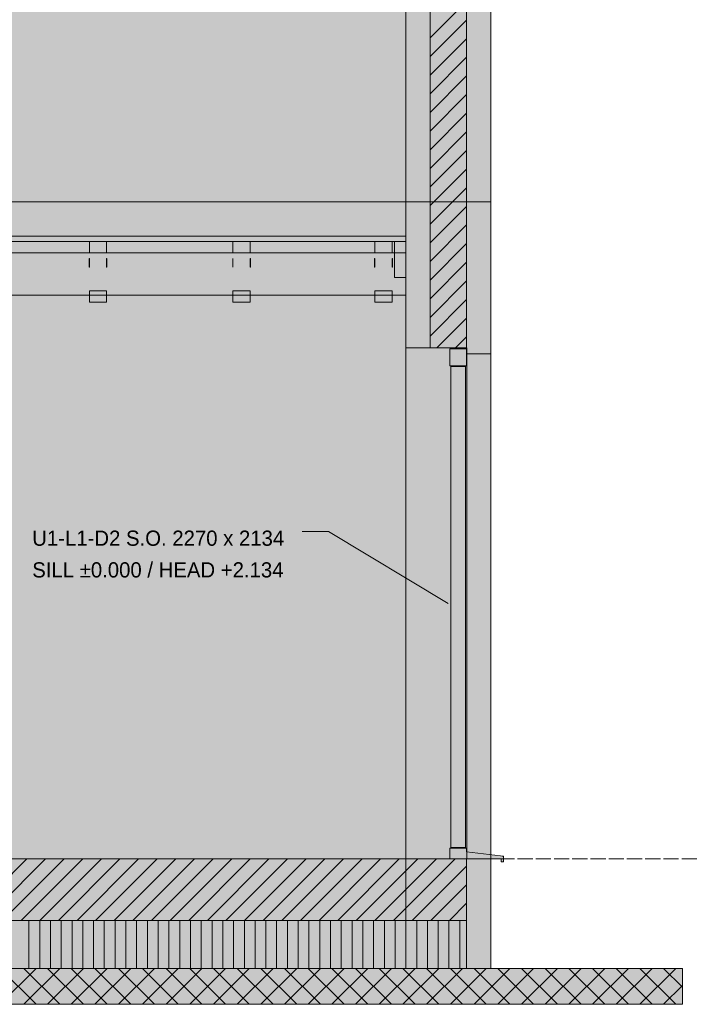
# Model space of a CAD drawing. Header units: millimetres. Extents: x 17 to 413, y 4 to 292.
# Tile 7 of 10: x 216 to 272, y 70 to 152. Entities that reach past the tile are written whole.
import ezdxf

# ---------------------------------------------------------------- set-up
doc = ezdxf.new("R2010")
doc.units = ezdxf.units.MM
doc.linetypes.add('DASHED', pattern=[1.524, 1.27, -0.254])
for name, color, linetype in [('FILL-C_BDBDBF', 7, 'Continuous'), ('FILL-EPS', 7, 'Continuous'), ('FILL-INK', 7, 'Continuous'), ('FILL-LIGHT', 7, 'Continuous'), ('FILL-MASONRY_FILL', 7, 'Continuous'), ('FILL-STEEL_GREY', 7, 'Continuous'), ('FILL-TIMBER', 7, 'Continuous'), ('FILL-WHITE', 7, 'Continuous'), ('LINE-C_BF9E33', 7, 'Continuous'), ('LINE-CORE', 7, 'Continuous'), ('LINE-INK', 7, 'Continuous'), ('LINE-STEEL-DASH', 7, 'DASHED'), ('LINE-STEEL_GREY', 7, 'Continuous'), ('LINE-TIMBER_DK', 7, 'Continuous'), ('TEXT-INK', 7, 'Continuous')]:
    doc.layers.add(name, color=color, linetype=linetype)

msp = doc.modelspace()

# ---------------------------------------------------------------- hatches: boundary and pattern name
at = {"layer": 'FILL-C_BDBDBF', "true_color": 0xbdbdbf}
h = msp.add_hatch(color=256, dxfattribs=at)
h.dxf.hatch_style = 1
h.paths.add_polyline_path([(253.17, 124.49), (250.122, 124.49), (250.122, 182.392), (253.17, 182.392)])
h = msp.add_hatch(color=256, dxfattribs=at)
h.dxf.hatch_style = 1
h.paths.add_polyline_path([(253.17, 72.664), (253.17, 72.664), (253.17, 80.995), (253.17, 81.808), (253.17, 81.808)])
at = {"layer": 'FILL-EPS', "true_color": 0xccffff}
h = msp.add_hatch(color=256, dxfattribs=at)
h.dxf.hatch_style = 1
h.paths.add_polyline_path([(248.09, 136.672), (248.09, 138.195), (248.09, 147.578), (248.09, 159.47), (248.09, 177.889), (248.09, 182.392), (250.122, 182.392), (250.122, 124.49), (248.36, 124.49), (248.09, 124.49), (248.09, 124.75)])
h = msp.add_hatch(color=256, dxfattribs=at)
h.dxf.hatch_style = 1
h.paths.add_polyline_path([(255.202, 182.392), (255.202, 181.708), (255.202, 181.334), (255.202, 180.64), (255.202, 177.681), (255.202, 160.235), (255.202, 147.214), (255.202, 136.672), (255.202, 135.326), (255.202, 134.876), (255.202, 134.117), (255.202, 123.99), (253.277, 123.99), (253.191, 123.99), (253.191, 124.011), (253.191, 124.49), (253.17, 124.49), (253.17, 182.392), (254.569, 182.392)])
h = msp.add_hatch(color=256, dxfattribs=at)
h.dxf.hatch_style = 1
h.paths.add_polyline_path([(255.202, 81.808), (255.202, 73.477), (255.202, 72.664), (255.021, 72.664), (253.17, 72.664), (253.17, 81.808), (255.021, 81.808)])
at = {"layer": 'FILL-INK', "true_color": 0x1a1a1a}
h = msp.add_hatch(color=256, dxfattribs=at)
h.dxf.hatch_style = 1
h.paths.add_polyline_path([(221.654, 131.453), (221.654, 131.218), (221.638, 131.218), (221.63, 131.218), (221.63, 131.453), (221.63, 131.93), (221.647, 131.93), (221.654, 131.93)])
h = msp.add_hatch(color=256, dxfattribs=at)
h.dxf.hatch_style = 1
h.paths.add_polyline_path([(223.118, 131.218), (223.102, 131.218), (223.094, 131.218), (223.094, 131.453), (223.094, 131.93), (223.111, 131.93), (223.118, 131.93), (223.118, 131.453)])
h = msp.add_hatch(color=256, dxfattribs=at)
h.dxf.hatch_style = 1
h.paths.add_polyline_path([(233.654, 131.218), (233.638, 131.218), (233.63, 131.218), (233.63, 131.453), (233.63, 131.93), (233.647, 131.93), (233.654, 131.93), (233.654, 131.453)])
h = msp.add_hatch(color=256, dxfattribs=at)
h.dxf.hatch_style = 1
h.paths.add_polyline_path([(235.118, 131.218), (235.102, 131.218), (235.094, 131.218), (235.094, 131.453), (235.094, 131.93), (235.111, 131.93), (235.118, 131.93), (235.118, 131.453)])
h = msp.add_hatch(color=256, dxfattribs=at)
h.dxf.hatch_style = 1
h.paths.add_polyline_path([(245.51, 131.218), (245.494, 131.218), (245.486, 131.218), (245.486, 131.453), (245.486, 131.93), (245.503, 131.93), (245.51, 131.93), (245.51, 131.453)])
h = msp.add_hatch(color=256, dxfattribs=at)
h.dxf.hatch_style = 1
h.paths.add_polyline_path([(246.974, 131.218), (246.958, 131.218), (246.95, 131.218), (246.95, 131.453), (246.95, 131.93), (246.967, 131.93), (246.974, 131.93), (246.974, 131.453)])
at = {"layer": 'FILL-INK', "true_color": 0x1a1a1f}
h = msp.add_hatch(color=256, dxfattribs=at)
h.dxf.hatch_style = 1
h.paths.add_polyline_path([(251.646, 103.144), (250.25, 103.538), (250.641, 104.19)])
at = {"layer": 'FILL-LIGHT', "true_color": 0xcccccf}
h = msp.add_hatch(color=256, dxfattribs=at)
h.dxf.hatch_style = 1
h.paths.add_polyline_path([(82.86, 76.664), (59.434, 76.664), (59.434, 77.286), (59.434, 81.808), (229.744, 81.808), (253.17, 81.808), (253.17, 81.186), (253.17, 76.664)])
at = {"layer": 'FILL-MASONRY_FILL', "true_color": 0xe0d9cc}
h = msp.add_hatch(color=256, dxfattribs=at)
h.dxf.hatch_style = 1
h.paths.add_polyline_path([(88.023, 69.664), (41.402, 69.664), (41.402, 70.272), (41.402, 72.664), (224.581, 72.664), (271.202, 72.664), (271.202, 72.055), (271.202, 69.664)])
at = {"layer": 'FILL-STEEL_GREY', "true_color": 0x737378}
h = msp.add_hatch(color=256, dxfattribs=at)
h.dxf.hatch_style = 1
h.paths.add_polyline_path([(159.712, 133.757), (159.712, 133.808), (160.421, 133.808), (160.514, 133.808), (165.602, 133.808), (208.514, 133.808), (212.709, 133.808), (248.09, 133.808), (248.09, 133.414), (248.09, 133.368), (243.895, 133.368), (208.514, 133.368), (203.426, 133.368), (160.514, 133.368), (160.421, 133.368), (159.712, 133.368)])
at = {"layer": 'FILL-TIMBER', "true_color": 0xedd6a8}
h = msp.add_hatch(color=256, dxfattribs=at)
h.dxf.hatch_style = 1
h.paths.add_polyline_path([(223.094, 133.368), (223.094, 133.285), (223.094, 132.428), (221.782, 132.428), (221.654, 132.428), (221.654, 132.511), (221.654, 133.368), (222.966, 133.368)])
h = msp.add_hatch(color=256, dxfattribs=at)
h.dxf.hatch_style = 1
h.paths.add_polyline_path([(235.094, 133.368), (235.094, 133.285), (235.094, 132.428), (233.782, 132.428), (233.654, 132.428), (233.654, 132.511), (233.654, 133.368), (234.966, 133.368)])
h = msp.add_hatch(color=256, dxfattribs=at)
h.dxf.hatch_style = 1
h.paths.add_polyline_path([(246.95, 133.368), (246.95, 133.285), (246.95, 132.428), (245.638, 132.428), (245.51, 132.428), (245.51, 132.511), (245.51, 133.368), (246.822, 133.368)])
h = msp.add_hatch(color=256, dxfattribs=at)
h.dxf.hatch_style = 1
h.paths.add_polyline_path([(248.09, 133.368), (248.09, 133.12), (248.09, 130.368), (247.228, 130.368), (247.15, 130.368), (247.15, 130.615), (247.15, 133.368), (248.012, 133.368)])
h = msp.add_hatch(color=256, dxfattribs=at)
h.dxf.hatch_style = 1
h.paths.add_polyline_path([(223.094, 129.248), (223.094, 129.171), (223.094, 128.308), (221.772, 128.308), (221.654, 128.308), (221.654, 128.385), (221.654, 129.248), (222.976, 129.248)])
h = msp.add_hatch(color=256, dxfattribs=at)
h.dxf.hatch_style = 1
h.paths.add_polyline_path([(235.094, 129.248), (235.094, 129.171), (235.094, 128.308), (233.772, 128.308), (233.654, 128.308), (233.654, 128.385), (233.654, 129.248), (234.976, 129.248)])
h = msp.add_hatch(color=256, dxfattribs=at)
h.dxf.hatch_style = 1
h.paths.add_polyline_path([(246.95, 129.248), (246.95, 129.171), (246.95, 128.308), (245.628, 128.308), (245.51, 128.308), (245.51, 128.385), (245.51, 129.248), (246.832, 129.248)])
h = msp.add_hatch(color=256, dxfattribs=at)
h.dxf.hatch_style = 1
h.paths.add_polyline_path([(253.095, 124.39), (253.166, 124.39), (253.166, 124.319), (253.166, 122.99), (251.837, 122.99), (251.766, 122.99), (251.766, 123.061), (251.766, 124.39)])
h = msp.add_hatch(color=256, dxfattribs=at)
h.dxf.hatch_style = 1
h.paths.add_polyline_path([(251.846, 105.959), (251.846, 121.43), (251.846, 121.615), (251.846, 122.93), (252.933, 122.93), (253.086, 122.93), (253.086, 122.744), (253.086, 121.43), (253.086, 101.739), (253.086, 86.268), (253.086, 85.835), (253.086, 82.768), (251.999, 82.768), (251.846, 82.768), (251.846, 83.201), (251.846, 86.268)])
h = msp.add_hatch(color=256, dxfattribs=at)
h.dxf.hatch_style = 1
h.paths.add_polyline_path([(251.766, 82.414), (251.766, 82.708), (253.136, 82.708), (253.166, 82.708), (253.166, 82.701), (253.166, 82.408), (256.019, 82.063), (256.146, 82.048), (256.261, 82.048), (256.266, 82.048), (256.266, 82.027), (256.266, 81.568), (256.075, 81.568), (256.066, 81.568), (256.066, 81.578), (256.066, 81.808), (251.95, 81.808), (251.766, 81.808), (251.766, 81.833), (251.766, 82.408)])
at = {"layer": 'FILL-TIMBER', "true_color": 0xfced9e}
h = msp.add_hatch(color=256, dxfattribs=at)
h.dxf.hatch_style = 1
h.paths.add_polyline_path([(253.17, 72.664), (82.86, 72.664), (59.434, 72.664), (59.434, 72.906), (59.434, 74.664), (59.434, 74.906), (59.434, 76.664), (229.744, 76.664), (253.17, 76.664), (253.17, 76.422), (253.17, 74.664), (253.17, 74.422)])
at = {"layer": 'FILL-WHITE', "true_color": 0xffffff}
h = msp.add_hatch(color=256, dxfattribs=at)
h.dxf.hatch_style = 1
h.paths.add_polyline_path([(64.519, 187.572), (148.534, 246.4), (164.07, 246.4), (164.07, 246.4), (164.07, 246.4), (248.085, 187.572), (248.085, 187.572), (248.085, 136.672), (248.085, 136.672), (64.519, 136.672)])
h.paths.add_polyline_path([(176.802, 154.46), (176.802, 175.806), (162.792, 175.806), (162.792, 154.46)], flags=0)
h = msp.add_hatch(color=256, dxfattribs=at)
h.dxf.hatch_style = 1
h.paths.add_polyline_path([(64.519, 182.392), (64.718, 182.392), (64.718, 187.711), (148.534, 246.4), (148.534, 246.4), (148.534, 246.4), (164.07, 246.4), (164.07, 246.4), (165.17, 245.629), (165.972, 245.068), (165.988, 245.057), (247.157, 188.221), (247.886, 187.711), (247.886, 182.392), (248.085, 182.392), (248.085, 136.672), (248.085, 136.672), (64.519, 136.672)])
h.paths.add_polyline_path([(177.302, 154.46), (177.302, 176.306), (177.27, 176.303), (177.27, 176.306), (162.292, 176.306), (162.292, 154.46)], flags=0)
h = msp.add_hatch(color=256, dxfattribs=at)
h.dxf.hatch_style = 1
h.paths.add_polyline_path([(248.085, 187.572), (255.202, 182.588), (255.202, 136.672), (248.085, 136.672)])
h = msp.add_hatch(color=256, dxfattribs=at)
h.dxf.hatch_style = 1
h.paths.add_polyline_path([(255.202, 182.392), (255.202, 136.672), (248.09, 136.672), (248.085, 136.672), (248.085, 166.089), (248.085, 166.097), (248.085, 166.097), (248.085, 182.392), (248.09, 182.392)])
h = msp.add_hatch(color=256, dxfattribs=at)
h.dxf.hatch_style = 1
h.paths.add_polyline_path([(248.09, 136.672), (248.09, 182.392), (255.202, 182.392), (255.202, 182.392), (255.202, 136.672), (248.09, 136.672)])
h = msp.add_hatch(color=256, dxfattribs=at)
h.dxf.hatch_style = 1
h.paths.add_polyline_path([(64.519, 81.808), (64.519, 136.672), (248.085, 136.672), (248.085, 81.808), (64.519, 81.808)])
h = msp.add_hatch(color=256, dxfattribs=at)
h.dxf.hatch_style = 1
h.paths.add_polyline_path([(64.519, 136.672), (64.519, 136.672), (248.085, 136.672), (248.085, 81.808), (64.519, 81.808), (64.519, 136.672), (64.519, 136.672)])
h = msp.add_hatch(color=256, dxfattribs=at)
h.dxf.hatch_style = 1
h.paths.add_polyline_path([(248.085, 136.672), (248.08, 136.64), (248.08, 136.64)])
h = msp.add_hatch(color=256, dxfattribs=at)
h.dxf.hatch_style = 1
h.paths.add_polyline_path([(248.09, 136.672), (255.202, 136.672), (255.202, 81.808), (255.202, 81.808), (255.202, 81.808), (248.09, 81.808), (248.09, 81.808), (248.09, 81.808), (248.085, 81.808), (248.085, 136.672), (248.085, 136.672), (248.085, 136.672), (248.085, 136.704), (248.086, 136.704), (248.086, 136.704)])
h = msp.add_hatch(color=256, dxfattribs=at)
h.dxf.hatch_style = 1
h.paths.add_polyline_path([(248.085, 81.808), (248.085, 81.808), (248.085, 136.672), (255.202, 136.672), (255.202, 136.672), (255.202, 136.672), (255.202, 136.672), (255.202, 81.808), (248.085, 81.808), (248.085, 81.808)])
h = msp.add_hatch(color=256, dxfattribs=at)
h.dxf.hatch_style = 1
h.paths.add_polyline_path([(248.116, 136.665), (248.116, 136.664), (248.085, 136.672), (248.085, 136.672)])
h = msp.add_hatch(color=256, dxfattribs=at)
h.dxf.hatch_style = 1
h.paths.add_polyline_path([(248.09, 81.808), (248.09, 136.672), (255.202, 136.672), (255.202, 136.672), (255.202, 81.808), (248.09, 81.808)])
h = msp.add_hatch(color=256, dxfattribs=at)
h.dxf.hatch_style = 1
h.paths.add_polyline_path([(255.207, 136.64), (255.207, 136.64), (255.202, 136.672)])
h = msp.add_hatch(color=256, dxfattribs=at)
h.dxf.hatch_style = 1
h.paths.add_polyline_path([(64.514, 133.368), (64.514, 133.808), (112.514, 133.808), (112.514, 133.808), (160.514, 133.808), (160.514, 133.808), (208.514, 133.808), (208.514, 133.808), (248.09, 133.808), (248.09, 133.808), (248.09, 133.368), (208.514, 133.368), (208.514, 133.368), (160.514, 133.368), (160.514, 133.368), (112.514, 133.368), (112.514, 133.368), (64.514, 133.368), (64.514, 133.368), (64.514, 133.368)])
h = msp.add_hatch(color=256, dxfattribs=at)
h.dxf.hatch_style = 1
h.paths.add_polyline_path([(159.712, 132.428), (247.15, 132.428), (247.15, 133.368), (248.09, 133.368), (248.09, 128.868), (248.09, 128.868), (159.712, 128.868), (159.712, 132.428)])
h = msp.add_hatch(color=256, dxfattribs=at)
h.dxf.hatch_style = 1
h.paths.add_polyline_path([(221.654, 133.368), (223.094, 133.368), (223.094, 132.428), (221.654, 132.428)])
h = msp.add_hatch(color=256, dxfattribs=at)
h.dxf.hatch_style = 1
h.paths.add_polyline_path([(233.654, 133.368), (235.094, 133.368), (235.094, 132.428), (233.654, 132.428)])
h = msp.add_hatch(color=256, dxfattribs=at)
h.dxf.hatch_style = 1
h.paths.add_polyline_path([(245.51, 133.368), (246.95, 133.368), (246.95, 132.428), (245.51, 132.428)])
h = msp.add_hatch(color=256, dxfattribs=at)
h.dxf.hatch_style = 1
h.paths.add_polyline_path([(159.712, 132.428), (248.09, 132.428), (248.09, 132.428), (248.09, 128.868), (159.712, 128.868), (159.712, 128.868)])
h = msp.add_hatch(color=256, dxfattribs=at)
h.dxf.hatch_style = 1
h.paths.add_polyline_path([(221.654, 129.248), (223.094, 129.248), (223.094, 128.308), (221.654, 128.308)])
h = msp.add_hatch(color=256, dxfattribs=at)
h.dxf.hatch_style = 1
h.paths.add_polyline_path([(233.654, 129.248), (235.094, 129.248), (235.094, 128.308), (233.654, 128.308)])
h = msp.add_hatch(color=256, dxfattribs=at)
h.dxf.hatch_style = 1
h.paths.add_polyline_path([(245.51, 129.248), (246.95, 129.248), (246.95, 128.308), (245.51, 128.308)])
h = msp.add_hatch(color=256, dxfattribs=at)
h.dxf.hatch_style = 1
h.paths.add_polyline_path([(253.191, 124.49), (253.191, 81.808), (253.191, 81.808), (248.09, 81.808), (248.09, 124.49), (248.09, 124.49)])
h = msp.add_hatch(color=256, dxfattribs=at)
h.dxf.hatch_style = 1
h.paths.add_polyline_path([(253.191, 123.99), (253.191, 123.99), (255.202, 123.99), (255.202, 81.808), (255.202, 81.808), (255.202, 81.808), (255.202, 81.808), (253.191, 81.808), (253.191, 123.99)])
h = msp.add_hatch(color=256, dxfattribs=at)
h.dxf.hatch_style = 1
h.paths.add_polyline_path([(59.434, 81.808), (253.17, 81.808), (253.17, 81.808), (253.17, 76.664), (59.434, 76.664)])
h = msp.add_hatch(color=256, dxfattribs=at)
h.dxf.hatch_style = 1
h.paths.add_polyline_path([(64.519, 81.808), (248.085, 81.808), (248.085, 72.664), (64.519, 72.664)])
h = msp.add_hatch(color=256, dxfattribs=at)
h.dxf.hatch_style = 1
h.paths.add_polyline_path([(64.519, 81.808), (64.519, 81.808), (64.519, 81.808), (66.55, 81.808), (248.085, 81.808), (248.085, 72.664), (248.085, 72.664), (248.085, 72.664), (248.085, 72.664), (66.55, 72.664), (66.55, 72.664), (66.55, 72.664), (64.519, 72.664), (64.519, 81.808)])
h = msp.add_hatch(color=256, dxfattribs=at)
h.dxf.hatch_style = 1
h.paths.add_polyline_path([(248.085, 72.664), (248.085, 72.664), (248.085, 81.808), (255.202, 81.808), (255.202, 81.808), (255.202, 81.808), (255.202, 81.808), (255.202, 72.664), (248.085, 72.664), (248.085, 72.664)])
h = msp.add_hatch(color=256, dxfattribs=at)
h.dxf.hatch_style = 1
h.paths.add_polyline_path([(253.17, 81.808), (253.17, 72.664), (248.085, 72.664), (248.085, 81.808)])
h = msp.add_hatch(color=256, dxfattribs=at)
h.dxf.hatch_style = 1
h.paths.add_polyline_path([(255.202, 81.808), (255.202, 72.664), (253.17, 72.664), (253.17, 81.808), (253.17, 81.808)])
h = msp.add_hatch(color=256, dxfattribs=at)
h.dxf.hatch_style = 1
h.paths.add_polyline_path([(253.17, 81.808), (255.202, 81.808), (255.202, 81.808), (255.202, 72.664), (253.17, 72.664)])

# ---------------------------------------------------------------- linework, layer by layer
at = {"layer": 'LINE-C_BF9E33', "lineweight": 5}
for p, q in [((216.602, 72.664), (216.602, 76.664)), ((217.502, 72.664), (217.502, 76.664)), ((218.402, 72.664), (218.402, 76.664)), ((219.302, 72.664), (219.302, 76.664)), ((220.202, 72.664), (220.202, 76.664)), ((221.102, 72.664), (221.102, 76.664)), ((222.002, 72.664), (222.002, 76.664)), ((222.902, 72.664), (222.902, 76.664)), ((223.802, 72.664), (223.802, 76.664)), ((224.702, 72.664), (224.702, 76.664)), ((225.602, 72.664), (225.602, 76.664)), ((226.502, 72.664), (226.502, 76.664)), ((227.402, 72.664), (227.402, 76.664)), ((228.302, 72.664), (228.302, 76.664)), ((229.202, 72.664), (229.202, 76.664)), ((230.102, 72.664), (230.102, 76.664)), ((231.002, 72.664), (231.002, 76.664)), ((231.902, 72.664), (231.902, 76.664)), ((232.802, 72.664), (232.802, 76.664)), ((233.702, 72.664), (233.702, 76.664)), ((234.602, 72.664), (234.602, 76.664)), ((235.502, 72.664), (235.502, 76.664)), ((236.402, 72.664), (236.402, 76.664)), ((237.302, 72.664), (237.302, 76.664)), ((238.202, 72.664), (238.202, 76.664)), ((239.102, 72.664), (239.102, 76.664)), ((240.002, 72.664), (240.002, 76.664)), ((240.902, 72.664), (240.902, 76.664)), ((241.802, 72.664), (241.802, 76.664)), ((242.702, 72.664), (242.702, 76.664)), ((243.602, 72.664), (243.602, 76.664)), ((244.502, 72.664), (244.502, 76.664)), ((245.402, 72.664), (245.402, 76.664)), ((246.302, 72.664), (246.302, 76.664)), ((247.202, 72.664), (247.202, 76.664)), ((248.102, 72.664), (248.102, 76.664)), ((249.002, 72.664), (249.002, 76.664)), ((249.902, 72.664), (249.902, 76.664)), ((250.802, 72.664), (250.802, 76.664)), ((251.702, 72.664), (251.702, 76.664)), ((252.602, 72.664), (252.602, 76.664))]:
    msp.add_line(p, q, dxfattribs=at)
at = {"layer": 'LINE-CORE', "lineweight": 5}
for points in [[(64.519, 187.572), (148.534, 246.4), (164.07, 246.4), (164.07, 246.4), (164.07, 246.4), (248.085, 187.572), (248.085, 187.572), (248.085, 136.672), (248.085, 136.672), (64.519, 136.672)], [(64.519, 182.392), (64.718, 182.392), (64.718, 187.711), (148.534, 246.4), (148.534, 246.4), (148.534, 246.4), (164.07, 246.4), (164.07, 246.4), (165.17, 245.629), (165.972, 245.068), (165.988, 245.057), (247.157, 188.221), (247.886, 187.711), (247.886, 182.392), (248.085, 182.392), (248.085, 136.672), (248.085, 136.672), (64.519, 136.672)], [(248.085, 187.572), (255.202, 182.588), (255.202, 136.672), (248.085, 136.672)], [(255.202, 182.392), (255.202, 136.672), (248.09, 136.672), (248.085, 136.672), (248.085, 166.089), (248.085, 166.097), (248.085, 166.097), (248.085, 182.392), (248.09, 182.392)], [(248.09, 136.672), (248.09, 182.392), (255.202, 182.392), (255.202, 182.392), (255.202, 136.672), (248.09, 136.672)], [(64.519, 81.808), (64.519, 136.672), (248.085, 136.672), (248.085, 81.808), (64.519, 81.808)], [(64.519, 136.672), (64.519, 136.672), (248.085, 136.672), (248.085, 81.808), (64.519, 81.808), (64.519, 136.672), (64.519, 136.672)], [(248.085, 136.672), (248.08, 136.64), (248.08, 136.64)], [(248.09, 136.672), (255.202, 136.672), (255.202, 81.808), (255.202, 81.808), (255.202, 81.808), (248.09, 81.808), (248.09, 81.808), (248.09, 81.808), (248.085, 81.808), (248.085, 136.672), (248.085, 136.672), (248.085, 136.672), (248.085, 136.704), (248.086, 136.704), (248.086, 136.704)], [(248.085, 81.808), (248.085, 81.808), (248.085, 136.672), (255.202, 136.672), (255.202, 136.672), (255.202, 136.672), (255.202, 136.672), (255.202, 81.808), (248.085, 81.808), (248.085, 81.808)], [(248.116, 136.665), (248.116, 136.664), (248.085, 136.672), (248.085, 136.672)], [(248.09, 81.808), (248.09, 136.672), (255.202, 136.672), (255.202, 136.672), (255.202, 81.808), (248.09, 81.808)], [(255.207, 136.64), (255.207, 136.64), (255.202, 136.672)], [(64.514, 133.368), (64.514, 133.808), (112.514, 133.808), (112.514, 133.808), (160.514, 133.808), (160.514, 133.808), (208.514, 133.808), (208.514, 133.808), (248.09, 133.808), (248.09, 133.808), (248.09, 133.368), (208.514, 133.368), (208.514, 133.368), (160.514, 133.368), (160.514, 133.368), (112.514, 133.368), (112.514, 133.368), (64.514, 133.368), (64.514, 133.368), (64.514, 133.368)], [(159.712, 132.428), (247.15, 132.428), (247.15, 133.368), (248.09, 133.368), (248.09, 128.868), (248.09, 128.868), (159.712, 128.868), (159.712, 132.428)], [(221.654, 133.368), (223.094, 133.368), (223.094, 132.428), (221.654, 132.428)], [(233.654, 133.368), (235.094, 133.368), (235.094, 132.428), (233.654, 132.428)], [(245.51, 133.368), (246.95, 133.368), (246.95, 132.428), (245.51, 132.428)], [(159.712, 132.428), (248.09, 132.428), (248.09, 132.428), (248.09, 128.868), (159.712, 128.868), (159.712, 128.868)], [(221.654, 129.248), (223.094, 129.248), (223.094, 128.308), (221.654, 128.308)], [(233.654, 129.248), (235.094, 129.248), (235.094, 128.308), (233.654, 128.308)], [(245.51, 129.248), (246.95, 129.248), (246.95, 128.308), (245.51, 128.308)], [(253.191, 124.49), (253.191, 81.808), (253.191, 81.808), (248.09, 81.808), (248.09, 124.49), (248.09, 124.49)], [(253.191, 123.99), (253.191, 123.99), (255.202, 123.99), (255.202, 81.808), (255.202, 81.808), (255.202, 81.808), (255.202, 81.808), (253.191, 81.808), (253.191, 123.99)], [(59.434, 81.808), (253.17, 81.808), (253.17, 81.808), (253.17, 76.664), (59.434, 76.664)], [(64.519, 81.808), (248.085, 81.808), (248.085, 72.664), (64.519, 72.664)], [(64.519, 81.808), (64.519, 81.808), (64.519, 81.808), (66.55, 81.808), (248.085, 81.808), (248.085, 72.664), (248.085, 72.664), (248.085, 72.664), (248.085, 72.664), (66.55, 72.664), (66.55, 72.664), (66.55, 72.664), (64.519, 72.664), (64.519, 81.808)], [(248.085, 72.664), (248.085, 72.664), (248.085, 81.808), (255.202, 81.808), (255.202, 81.808), (255.202, 81.808), (255.202, 81.808), (255.202, 72.664), (248.085, 72.664), (248.085, 72.664)], [(253.17, 81.808), (253.17, 72.664), (248.085, 72.664), (248.085, 81.808)], [(255.202, 81.808), (255.202, 72.664), (253.17, 72.664), (253.17, 81.808), (253.17, 81.808)], [(253.17, 81.808), (255.202, 81.808), (255.202, 81.808), (255.202, 72.664), (253.17, 72.664)]]:
    msp.add_lwpolyline(points, close=True, dxfattribs=at)
at = {"layer": 'LINE-INK', "lineweight": 5}
for p, q in [((241.646, 109.144), (239.446, 109.144)), ((251.646, 103.144), (241.646, 109.144))]:
    msp.add_line(p, q, dxfattribs=at)
for points in [[(248.09, 136.672), (248.09, 138.195), (248.09, 147.578), (248.09, 159.47), (248.09, 177.889), (248.09, 182.392), (250.122, 182.392), (250.122, 124.49), (248.36, 124.49), (248.09, 124.49), (248.09, 124.75)], [(253.17, 124.49), (250.122, 124.49), (250.122, 182.392), (253.17, 182.392)], [(255.202, 182.392), (255.202, 181.708), (255.202, 181.334), (255.202, 180.64), (255.202, 177.681), (255.202, 160.235), (255.202, 147.214), (255.202, 136.672), (255.202, 135.326), (255.202, 134.876), (255.202, 134.117), (255.202, 123.99), (253.277, 123.99), (253.191, 123.99), (253.191, 124.011), (253.191, 124.49), (253.17, 124.49), (253.17, 182.392), (254.569, 182.392)], [(159.712, 133.757), (159.712, 133.808), (160.421, 133.808), (160.514, 133.808), (165.602, 133.808), (208.514, 133.808), (212.709, 133.808), (248.09, 133.808), (248.09, 133.414), (248.09, 133.368), (243.895, 133.368), (208.514, 133.368), (203.426, 133.368), (160.514, 133.368), (160.421, 133.368), (159.712, 133.368)], [(223.094, 133.368), (223.094, 133.285), (223.094, 132.428), (221.782, 132.428), (221.654, 132.428), (221.654, 132.511), (221.654, 133.368), (222.966, 133.368)], [(235.094, 133.368), (235.094, 133.285), (235.094, 132.428), (233.782, 132.428), (233.654, 132.428), (233.654, 132.511), (233.654, 133.368), (234.966, 133.368)], [(246.95, 133.368), (246.95, 133.285), (246.95, 132.428), (245.638, 132.428), (245.51, 132.428), (245.51, 132.511), (245.51, 133.368), (246.822, 133.368)], [(248.09, 133.368), (248.09, 133.12), (248.09, 130.368), (247.228, 130.368), (247.15, 130.368), (247.15, 130.615), (247.15, 133.368), (248.012, 133.368)], [(221.654, 131.453), (221.654, 131.218), (221.638, 131.218), (221.63, 131.218), (221.63, 131.453), (221.63, 131.93), (221.647, 131.93), (221.654, 131.93)], [(223.118, 131.218), (223.102, 131.218), (223.094, 131.218), (223.094, 131.453), (223.094, 131.93), (223.111, 131.93), (223.118, 131.93), (223.118, 131.453)], [(233.654, 131.218), (233.638, 131.218), (233.63, 131.218), (233.63, 131.453), (233.63, 131.93), (233.647, 131.93), (233.654, 131.93), (233.654, 131.453)], [(235.118, 131.218), (235.102, 131.218), (235.094, 131.218), (235.094, 131.453), (235.094, 131.93), (235.111, 131.93), (235.118, 131.93), (235.118, 131.453)], [(245.51, 131.218), (245.494, 131.218), (245.486, 131.218), (245.486, 131.453), (245.486, 131.93), (245.503, 131.93), (245.51, 131.93), (245.51, 131.453)], [(246.974, 131.218), (246.958, 131.218), (246.95, 131.218), (246.95, 131.453), (246.95, 131.93), (246.967, 131.93), (246.974, 131.93), (246.974, 131.453)], [(223.094, 129.248), (223.094, 129.171), (223.094, 128.308), (221.772, 128.308), (221.654, 128.308), (221.654, 128.385), (221.654, 129.248), (222.976, 129.248)], [(235.094, 129.248), (235.094, 129.171), (235.094, 128.308), (233.772, 128.308), (233.654, 128.308), (233.654, 128.385), (233.654, 129.248), (234.976, 129.248)], [(246.95, 129.248), (246.95, 129.171), (246.95, 128.308), (245.628, 128.308), (245.51, 128.308), (245.51, 128.385), (245.51, 129.248), (246.832, 129.248)], [(253.095, 124.39), (253.166, 124.39), (253.166, 124.319), (253.166, 122.99), (251.837, 122.99), (251.766, 122.99), (251.766, 123.061), (251.766, 124.39)], [(251.846, 105.959), (251.846, 121.43), (251.846, 121.615), (251.846, 122.93), (252.933, 122.93), (253.086, 122.93), (253.086, 122.744), (253.086, 121.43), (253.086, 101.739), (253.086, 86.268), (253.086, 85.835), (253.086, 82.768), (251.999, 82.768), (251.846, 82.768), (251.846, 83.201), (251.846, 86.268)], [(251.766, 82.414), (251.766, 82.708), (253.136, 82.708), (253.166, 82.708), (253.166, 82.701), (253.166, 82.408), (256.019, 82.063), (256.146, 82.048), (256.261, 82.048), (256.266, 82.048), (256.266, 82.027), (256.266, 81.568), (256.075, 81.568), (256.066, 81.568), (256.066, 81.578), (256.066, 81.808), (251.95, 81.808), (251.766, 81.808), (251.766, 81.833), (251.766, 82.408)], [(82.86, 76.664), (59.434, 76.664), (59.434, 77.286), (59.434, 81.808), (229.744, 81.808), (253.17, 81.808), (253.17, 81.186), (253.17, 76.664)], [(255.202, 81.808), (255.202, 73.477), (255.202, 72.664), (255.021, 72.664), (253.17, 72.664), (253.17, 81.808), (255.021, 81.808)], [(253.17, 72.664), (253.17, 72.664), (253.17, 80.995), (253.17, 81.808), (253.17, 81.808)], [(253.17, 81.808), (255.021, 81.808), (255.202, 81.808), (255.202, 73.477), (255.202, 72.664), (255.021, 72.664), (253.17, 72.664), (253.17, 72.664), (253.17, 80.995), (253.17, 81.808)], [(253.17, 72.664), (82.86, 72.664), (59.434, 72.664), (59.434, 72.906), (59.434, 74.664), (59.434, 74.906), (59.434, 76.664), (229.744, 76.664), (253.17, 76.664), (253.17, 76.422), (253.17, 74.664), (253.17, 74.422)], [(88.023, 69.664), (41.402, 69.664), (41.402, 70.272), (41.402, 72.664), (224.581, 72.664), (271.202, 72.664), (271.202, 72.055), (271.202, 69.664)]]:
    msp.add_lwpolyline(points, close=True, dxfattribs=at)
msp.add_lwpolyline([(255.202, 160.235), (255.202, 147.214), (255.202, 136.672), (255.202, 135.326), (255.202, 134.876), (255.202, 134.117), (255.202, 123.99), (253.277, 123.99), (253.191, 123.99), (253.191, 124.011), (253.191, 124.49), (253.17, 124.49), (250.122, 124.49), (248.36, 124.49), (248.09, 124.49), (248.09, 124.75), (248.09, 136.672), (248.09, 138.195), (248.09, 147.578), (248.09, 159.47)], dxfattribs=at)
at = {"layer": 'LINE-STEEL-DASH', "lineweight": 5}
msp.add_line((33.402, 81.808), (279.202, 81.808), dxfattribs=at)
at = {"layer": 'LINE-STEEL_GREY', "lineweight": 5}
for p, q in [((250.122, 150.361), (253.17, 153.409)), ((250.122, 148.805), (253.17, 151.853)), ((250.122, 147.25), (253.17, 150.298)), ((250.122, 145.694), (253.17, 148.742)), ((250.122, 144.139), (253.17, 147.187)), ((250.122, 142.583), (253.17, 145.631)), ((250.122, 141.027), (253.17, 144.075)), ((250.122, 139.472), (253.17, 142.52)), ((250.122, 137.916), (253.17, 140.964)), ((250.122, 136.36), (253.17, 139.408)), ((250.122, 134.805), (253.17, 137.853)), ((250.122, 133.249), (253.17, 136.297)), ((250.122, 131.694), (253.17, 134.742)), ((250.122, 130.138), (253.17, 133.186)), ((250.122, 128.582), (253.17, 131.63)), ((250.122, 127.027), (253.17, 130.075)), ((250.122, 125.471), (253.17, 128.519)), ((250.697, 124.49), (253.17, 126.963)), ((252.252, 124.49), (253.17, 125.408)), ((211.289, 76.664), (216.433, 81.808)), ((212.844, 76.664), (217.988, 81.808)), ((214.4, 76.664), (219.544, 81.808)), ((215.955, 76.664), (221.099, 81.808)), ((217.511, 76.664), (222.655, 81.808)), ((219.067, 76.664), (224.211, 81.808)), ((220.622, 76.664), (225.766, 81.808)), ((222.178, 76.664), (227.322, 81.808)), ((223.734, 76.664), (228.878, 81.808)), ((225.289, 76.664), (230.433, 81.808)), ((226.845, 76.664), (231.989, 81.808)), ((228.401, 76.664), (233.545, 81.808)), ((229.956, 76.664), (235.1, 81.808)), ((231.512, 76.664), (236.656, 81.808)), ((233.067, 76.664), (238.211, 81.808)), ((234.623, 76.664), (239.767, 81.808)), ((236.179, 76.664), (241.323, 81.808)), ((237.734, 76.664), (242.878, 81.808)), ((239.29, 76.664), (244.434, 81.808)), ((240.846, 76.664), (245.99, 81.808)), ((242.401, 76.664), (247.545, 81.808)), ((243.957, 76.664), (249.101, 81.808)), ((245.513, 76.664), (250.657, 81.808)), ((247.068, 76.664), (252.212, 81.808)), ((248.624, 76.664), (253.17, 81.21)), ((253.17, 80.347), (253.17, 80.347)), ((250.179, 76.664), (253.17, 79.654)), ((253.17, 78.791), (253.17, 78.791)), ((251.735, 76.664), (253.17, 78.099)), ((253.17, 77.236), (253.17, 77.236)), ((253.17, 75.68), (253.17, 75.68)), ((253.17, 74.124), (253.17, 74.124))]:
    msp.add_line(p, q, dxfattribs=at)
at = {"layer": 'LINE-TIMBER_DK', "lineweight": 5}
for p, q in [((214.199, 69.664), (217.199, 72.664)), ((214.199, 72.664), (217.199, 69.664)), ((216.179, 69.664), (219.179, 72.664)), ((216.179, 72.664), (219.179, 69.664)), ((218.159, 69.664), (221.159, 72.664)), ((218.159, 72.664), (221.159, 69.664)), ((220.139, 69.664), (223.139, 72.664)), ((220.139, 72.664), (223.139, 69.664)), ((222.119, 69.664), (225.119, 72.664)), ((222.119, 72.664), (225.119, 69.664)), ((224.099, 69.664), (227.099, 72.664)), ((224.099, 72.664), (227.099, 69.664)), ((226.078, 69.664), (229.078, 72.664)), ((226.078, 72.664), (229.078, 69.664)), ((228.058, 69.664), (231.058, 72.664)), ((228.058, 72.664), (231.058, 69.664)), ((230.038, 69.664), (233.038, 72.664)), ((230.038, 72.664), (233.038, 69.664)), ((232.018, 69.664), (235.018, 72.664)), ((232.018, 72.664), (235.018, 69.664)), ((233.998, 69.664), (236.998, 72.664)), ((233.998, 72.664), (236.998, 69.664)), ((235.978, 69.664), (238.978, 72.664)), ((235.978, 72.664), (238.978, 69.664)), ((237.958, 69.664), (240.958, 72.664)), ((237.958, 72.664), (240.958, 69.664)), ((239.938, 69.664), (242.938, 72.664)), ((239.938, 72.664), (242.938, 69.664)), ((241.918, 69.664), (244.918, 72.664)), ((241.918, 72.664), (244.918, 69.664)), ((243.898, 69.664), (246.898, 72.664)), ((243.898, 72.664), (246.898, 69.664)), ((245.877, 69.664), (248.877, 72.664)), ((245.877, 72.664), (248.877, 69.664)), ((247.857, 69.664), (250.857, 72.664)), ((247.857, 72.664), (250.857, 69.664)), ((249.837, 69.664), (252.837, 72.664)), ((249.837, 72.664), (252.837, 69.664)), ((251.817, 69.664), (254.817, 72.664)), ((251.817, 72.664), (254.817, 69.664)), ((253.797, 69.664), (256.797, 72.664)), ((253.797, 72.664), (256.797, 69.664)), ((255.777, 69.664), (258.777, 72.664)), ((255.777, 72.664), (258.777, 69.664)), ((257.757, 69.664), (260.757, 72.664)), ((257.757, 72.664), (260.757, 69.664)), ((259.737, 69.664), (262.737, 72.664)), ((259.737, 72.664), (262.737, 69.664)), ((261.717, 69.664), (264.717, 72.664)), ((261.717, 72.664), (264.717, 69.664)), ((263.697, 69.664), (266.697, 72.664)), ((263.697, 72.664), (266.697, 69.664)), ((265.676, 69.664), (268.676, 72.664)), ((265.676, 72.664), (268.676, 69.664)), ((267.656, 69.664), (270.656, 72.664)), ((267.656, 72.664), (270.656, 69.664)), ((269.636, 72.664), (271.202, 71.098)), ((269.636, 69.664), (271.202, 71.23))]:
    msp.add_line(p, q, dxfattribs=at)

# ---------------------------------------------------------------- texts
at = {"layer": 'TEXT-INK'}
for s, p in [('U1-L1-D2 S.O. 2270 x 2134', (216.879, 107.953)), ('SILL ±0.000 / HEAD +2.134', (216.879, 105.307))]:
    msp.add_text(s, height=1.27, dxfattribs=at).set_placement(p)

doc.saveas('drawing.dxf')
